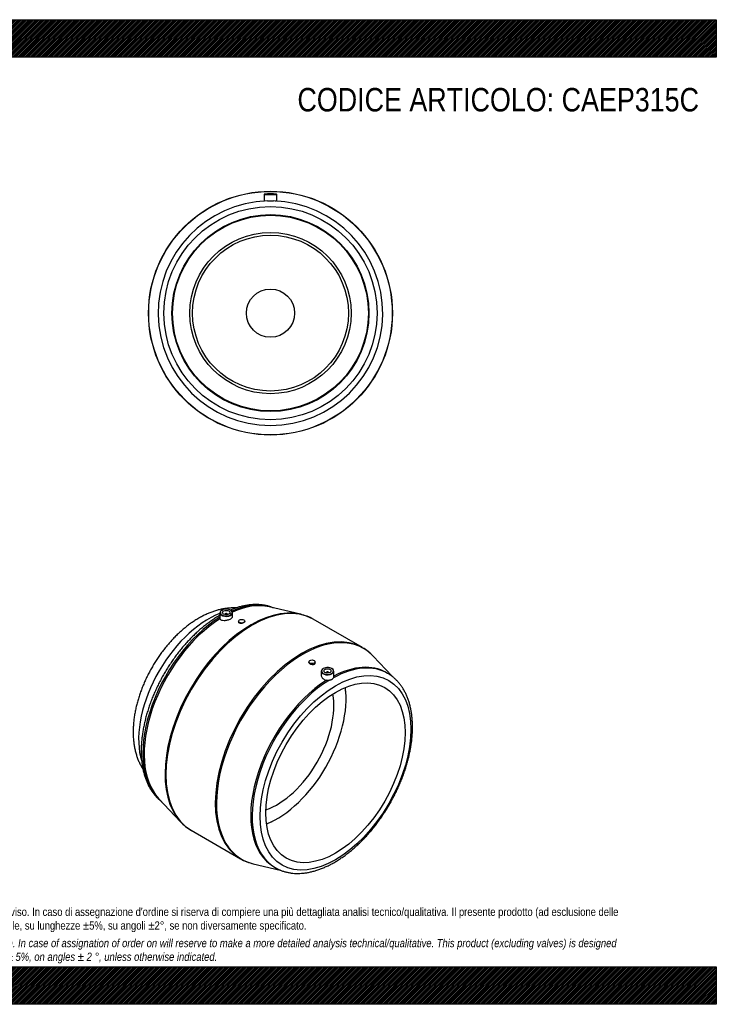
# Model space of a CAD drawing. Header units: millimetres. Extents: x 0 to 2228, y 0 to 1575.
import ezdxf

# ---------------------------------------------------------------- set-up
doc = ezdxf.new("R2010")
doc.units = ezdxf.units.MM
doc.header["$LTSCALE"] = 7.5
for name, color, linetype in [('CAP315C', 7, 'Continuous'), ('Default', 7, 'Continuous'), ('MP315C', 7, 'Continuous')]:
    doc.layers.add(name, color=color, linetype=linetype)
pattern_1 = [(45, (0, 0), (-1.414213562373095, 1.414213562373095), [])]

# ---------------------------------------------------------------- blocks, each defined once
blk = doc.blocks.new('SE1')
at = {"layer": 'CAP315C', "color": 7, "linetype": 'Continuous'}
for p, q in [((1635.552148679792, 488.3045881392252), (1635.55214869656, 489.121084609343)), ((1524.182849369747, 296.2237827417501), (1524.889956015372, 296.6320310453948))]:
    blk.add_line(p, q, dxfattribs=at)
for centre, major_axis, ratio, start_param, end_param in [((1415.288386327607, 487.6922203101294), (78.74999478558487, 136.3990041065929), 0.5773503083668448, 0.6175497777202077, 2.652146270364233), ((1524.88993611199, 424.4137416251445), (-78.24999481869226, -135.5329786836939), 0.5773503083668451, 0.6351706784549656, 2.506421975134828), ((1524.182829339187, 424.821989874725), (78.74999478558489, 136.3990041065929), 0.577350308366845, -0.7853982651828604, -0.642697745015), ((1524.88993611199, 424.4137416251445), (64.44999573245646, 111.6306770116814), 0.5773503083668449, 3.732716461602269, 5.692061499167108), ((1524.182829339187, 424.821989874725), (78.74999478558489, 136.3990041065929), 0.577350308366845, 3.78429039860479, 3.926990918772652)]:
    blk.add_ellipse(centre, major_axis=major_axis, ratio=ratio, start_param=start_param, end_param=end_param, dxfattribs=at)
for points, knots in [([(1459.684694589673, 633.9853848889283), (1459.355874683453, 634.0012634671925), (1457.168725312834, 634.0938860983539), (1453.08097632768, 634.107099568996), (1447.382186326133, 633.7576499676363), (1441.594732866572, 633.036852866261), (1435.730258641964, 631.9415671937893), (1429.802678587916, 630.4700641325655), (1423.828297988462, 628.622740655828), (1417.825497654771, 626.402685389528), (1411.814071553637, 623.8159445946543), (1405.814350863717, 620.8714350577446), (1399.846303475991, 617.5805266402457), (1393.928985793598, 613.9565599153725), (1388.080284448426, 610.0143192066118), (1382.316560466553, 605.7696269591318), (1376.650792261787, 601.236829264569), (1371.099375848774, 596.4353604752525), (1365.657634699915, 591.3633711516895), (1360.394793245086, 586.0972390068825), (1356.044027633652, 581.4317346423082), (1353.742051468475, 578.8231932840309), (1352.885394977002, 577.8495272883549)], [0.24534351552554, 0.24534351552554, 0.24534351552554, 0.24534351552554, 0.2519988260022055, 0.2895808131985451, 0.327673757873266, 0.3663083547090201, 0.4054915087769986, 0.4452046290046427, 0.4854044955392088, 0.5260271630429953, 0.5669945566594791, 0.6082225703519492, 0.6496290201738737, 0.6911399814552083, 0.7326908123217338, 0.7742235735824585, 0.8157077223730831, 0.857123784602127, 0.8984612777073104, 0.9397166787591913, 0.9808916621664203, 1, 1, 1, 1]), ([(1352.885394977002, 577.8495272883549), (1351.901861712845, 576.7126308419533), (1349.519254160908, 573.9494570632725), (1345.321867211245, 568.7916030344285), (1340.679984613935, 562.6982020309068), (1336.176479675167, 556.3819439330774), (1331.871335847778, 549.9219278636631), (1327.759384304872, 543.3150661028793), (1323.852737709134, 536.5803455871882), (1320.158840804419, 529.7311347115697), (1316.68622524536, 522.7824403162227), (1313.442911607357, 515.7488616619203), (1310.436746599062, 508.6448571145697), (1307.67542113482, 501.4847976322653), (1305.166529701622, 494.2830137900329), (1302.917590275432, 487.0537908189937), (1300.936080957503, 479.8113972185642), (1299.229477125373, 472.5701385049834), (1297.805286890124, 465.3444499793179), (1296.671074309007, 458.1490371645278), (1295.834455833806, 450.9990727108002), (1295.303048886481, 443.9104531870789), (1295.084345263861, 436.9001085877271), (1295.185468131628, 429.9870389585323), (1295.612633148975, 423.1924077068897), (1296.370517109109, 416.5393758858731), (1297.461725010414, 410.0522847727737), (1298.886245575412, 403.7563196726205), (1300.640970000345, 397.6768803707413), (1302.719506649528, 391.8384507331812), (1305.112367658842, 386.2634352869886), (1307.79436930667, 380.996987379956), (1309.782101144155, 377.6663618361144), (1310.813665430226, 376.0651335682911)], [0, 0, 0, 0, 0.01473525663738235, 0.04209364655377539, 0.06941334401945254, 0.09670260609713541, 0.1239694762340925, 0.1512223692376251, 0.1784699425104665, 0.2057210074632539, 0.2329817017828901, 0.260260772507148, 0.2875671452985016, 0.3149096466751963, 0.3422968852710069, 0.3697370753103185, 0.3972377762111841, 0.4248055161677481, 0.4524452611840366, 0.4801596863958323, 0.50794820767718, 0.5358057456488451, 0.5637212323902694, 0.591675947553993, 0.6196333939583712, 0.6475484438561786, 0.6753688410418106, 0.7030341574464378, 0.7304800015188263, 0.7576440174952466, 0.7844726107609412, 0.810926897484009, 0.83660114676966, 0.83660114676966, 0.83660114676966, 0.83660114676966])]:
    blk.add_open_spline(points, degree=3, knots=knots, dxfattribs=at)
at = {"layer": 'MP315C', "color": 7, "linetype": 'Continuous'}
for p, q in [((1562.850843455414, 623.9598602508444), (1512.59565134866, 635.6698702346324)), ((1433.918386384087, 626.370963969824), (1433.732513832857, 617.6770251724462)), ((1441.926199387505, 624.0879777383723), (1441.926199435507, 623.4347805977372)), ((1445.926199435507, 623.4347808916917), (1445.926199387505, 624.0879780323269)), ((1454.064421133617, 620.2712980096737), (1453.934012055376, 626.3709654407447)), ((1661.844497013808, 570.5095960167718), (1582.935362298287, 616.0678021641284)), ((1463.674936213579, 612.8203261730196), (1463.674936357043, 610.8681340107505)), ((1473.674936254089, 612.2690935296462), (1473.674936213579, 612.8203269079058)), ((1709.070469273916, 524.6490095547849), (1678.721480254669, 557.0619228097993)), ((1576.104913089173, 547.9088544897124), (1576.104913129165, 547.3646642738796)), ((1586.104913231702, 545.969379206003), (1586.104913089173, 547.9088552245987)), ((1595.845837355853, 532.8821148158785), (1595.716218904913, 526.819385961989)), ((1603.853650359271, 530.5991285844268), (1603.853650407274, 529.9459314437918)), ((1607.853650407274, 529.9459317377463), (1607.853650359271, 530.5991288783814)), ((1616.047464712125, 524.1821972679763), (1615.861463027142, 532.8821162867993)), ((1701.967616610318, 529.4466462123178), (1699.84629629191, 530.6713909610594)), ((1335.789626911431, 329.4328257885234), (1371.058391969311, 291.7655604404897)), ((1387.935375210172, 278.3178872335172), (1466.844509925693, 232.7596810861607)), ((1486.929028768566, 224.8676229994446), (1530.168287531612, 214.7924022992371)), ((1520.346308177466, 219.7682641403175), (1522.467628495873, 218.5435193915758))]:
    blk.add_line(p, q, dxfattribs=at)
for centre, radius, start, end in [((1437.529821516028, 617.6035039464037), 3.796752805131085, 178.9774226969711, 194.5594754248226), ((1547.187685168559, 554.720931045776), 70.96707374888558, 59.6389337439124, 77.1424126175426), ((1627.043553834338, 509.5577648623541), 70.15598006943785, 42.02143280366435, 60.22473885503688), ((1612.763917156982, 524.1075227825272), 3.282213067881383, 329.825063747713, 1.358990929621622), ((1605.445472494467, 535.8524039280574), 17.63055586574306, 266.1697047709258, 281.0804898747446), ((1423.712464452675, 340.5714013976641), 71.7749928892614, 222.2083467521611, 240.597243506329), ((1502.755181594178, 294.9277188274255), 71.79184183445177, 239.6715092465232, 257.9215454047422)]:
    blk.add_arc(centre, radius, start, end, dxfattribs=at)
for centre, major_axis, ratio, start_param, end_param in [((1485.435368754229, 447.1928446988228), (97.49999354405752, 168.8749574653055), 0.5773503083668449, 0, 3.141592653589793), ((1483.758590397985, 448.1609330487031), (-97.35738041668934, -168.6279442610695), 0.5773503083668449, 3.315062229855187, 6.103600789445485), ((1443.926199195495, 626.7007669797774), (9.508651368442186, 6.987777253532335e-07), 0.5773502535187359, 2.356194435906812, 3.623061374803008), ((1443.926199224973, 626.2996435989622), (-10.00857521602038, -7.355164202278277e-07), 0.5773502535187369, 0, 3.96917090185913), ((1443.926199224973, 626.2996435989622), (-10.00857521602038, -7.355164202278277e-07), 0.5773502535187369, 5.499300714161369, 6.283185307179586), ((1443.926199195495, 626.7007669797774), (9.508651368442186, 6.987777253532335e-07), 0.5773502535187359, 0.4803756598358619, 2.356194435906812), ((1437.562249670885, 474.8324004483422), (-89.7499940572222, -155.451563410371), 0.5773503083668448, 3.224703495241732, 3.807479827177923), ((1439.683569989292, 473.6076556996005), (-89.74999405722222, -155.4515634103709), 0.5773503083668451, 3.315062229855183, 3.815897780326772), ((1437.562249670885, 474.8324004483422), (-89.7499940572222, -155.451563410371), 0.5773503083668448, 3.956922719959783, 6.20007446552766), ((1439.683569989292, 473.6076556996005), (-89.74999405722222, -155.4515634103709), 0.5773503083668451, 3.972928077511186, 6.109715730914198), ((1443.926199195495, 626.7007669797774), (9.508651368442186, 6.987777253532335e-07), 0.5773502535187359, 3.623061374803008, 5.870454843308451), ((1443.926199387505, 624.0879778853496), (-2.000000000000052, -1.469772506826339e-07), 0.577350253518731, 2.45177571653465, 6.283185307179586), ((1443.926199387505, 624.0879778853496), (-2.000000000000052, -1.469772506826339e-07), 0.577350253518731, 0, 0.6898169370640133), ((1443.926199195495, 626.7007669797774), (9.508651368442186, 6.987777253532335e-07), 0.5773502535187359, 2.33168269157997e-14, 0.4803756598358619), ((1443.926199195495, 626.7007669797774), (9.508651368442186, 6.987777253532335e-07), 0.5773502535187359, 5.870454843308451, 6.283185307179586), ((1483.758590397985, 448.1609330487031), (-97.35738041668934, -168.6279442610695), 0.5773503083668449, 3.313950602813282, 3.315062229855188), ((1564.34450346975, 401.6346385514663), (-97.49999354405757, -168.8749574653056), 0.5773503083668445, 3.141094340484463, 6.279996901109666), ((1566.021281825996, 400.6665502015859), (97.35738041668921, 168.6279442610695), 0.5773503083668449, 0, 3.31506222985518), ((1566.021281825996, 400.6665502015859), (97.35738041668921, 168.6279442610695), 0.5773503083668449, 6.109715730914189, 6.283185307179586), ((1605.853650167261, 533.2119178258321), (9.508651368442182, 6.987777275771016e-07), 0.5773502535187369, 2.356194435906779, 3.623061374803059), ((1605.853650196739, 532.8107944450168), (-10.00857521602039, -7.355164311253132e-07), 0.5773502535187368, 0, 3.969170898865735), ((1605.853650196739, 532.8107944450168), (-10.00857521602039, -7.355164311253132e-07), 0.5773502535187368, 5.499300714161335, 6.283185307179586), ((1605.853650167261, 533.2119178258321), (9.508651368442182, 6.987777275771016e-07), 0.5773502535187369, 0.4803756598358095, 2.356194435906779), ((1605.853650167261, 533.2119178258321), (9.508651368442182, 6.987777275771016e-07), 0.5773502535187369, 2.203082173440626e-15, 0.4803756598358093), ((1612.217622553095, 373.9950828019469), (-89.74999405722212, -155.4515634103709), 0.577350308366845, 3.140481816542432, 3.900328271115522), ((1610.096302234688, 375.2198275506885), (-89.74999405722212, -155.451563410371), 0.5773503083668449, 3.141592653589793, 3.881053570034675), ((1605.853650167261, 533.2119178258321), (9.508651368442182, 6.987777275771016e-07), 0.5773502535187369, 3.62306137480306, 5.870454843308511), ((1605.853650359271, 530.5991287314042), (2.000000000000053, 1.469772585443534e-07), 0.5773502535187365, 0, 3.83140959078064), ((1605.853650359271, 530.5991287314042), (2.000000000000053, 1.469772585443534e-07), 0.5773502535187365, 5.593368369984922, 6.283185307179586), ((1605.853650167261, 533.2119178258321), (9.508651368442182, 6.987777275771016e-07), 0.5773502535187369, 5.870454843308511, 6.283185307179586), ((1610.096302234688, 375.2198275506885), (-89.74999405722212, -155.451563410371), 0.5773503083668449, 3.972928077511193, 6.283185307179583), ((1612.217622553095, 373.9950828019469), (-89.74999405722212, -155.4515634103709), 0.577350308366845, 3.953653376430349, 6.283802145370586), ((1483.758590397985, 448.1609330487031), (-97.35738041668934, -168.6279442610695), 0.5773503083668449, -0.1795845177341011, -0.1734695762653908), ((1564.34450346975, 401.6346385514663), (-97.49999354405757, -168.8749574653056), 0.5773503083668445, 6.279996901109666, 6.283185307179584)]:
    blk.add_ellipse(centre, major_axis=major_axis, ratio=ratio, start_param=start_param, end_param=end_param, dxfattribs=at)
for centre, major_axis, ratio in [((1443.926199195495, 626.7007669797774), (-6.000000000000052, -4.40931760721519e-07), 0.5773502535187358), ((1468.674936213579, 612.8203265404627), (-4.999999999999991, -3.674431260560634e-07), 0.5773502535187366), ((1618.581583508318, 370.3208485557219), (-85.24999435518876, -147.6573346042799), 0.5773503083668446), ((1581.104913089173, 547.9088548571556), (4.999999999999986, 3.674431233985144e-07), 0.5773502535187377), ((1605.853650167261, 533.211917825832), (6.000000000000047, 4.409317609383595e-07), 0.5773502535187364), ((1618.581583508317, 370.320848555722), (-78.74999478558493, -136.3990041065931), 0.5773503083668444)]:
    blk.add_ellipse(centre, major_axis=major_axis, ratio=ratio, dxfattribs=at)
for points, knots in [([(1519.708995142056, 634.0454094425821), (1519.380916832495, 634.1818001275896), (1517.472043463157, 634.9579395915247), (1513.963895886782, 636.2066684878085), (1509.006368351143, 637.56450395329), (1503.905827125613, 638.5692983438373), (1498.658932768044, 639.221598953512), (1493.278063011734, 639.5176310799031), (1487.772604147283, 639.4551666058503), (1482.154181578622, 639.0323636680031), (1476.435288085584, 638.2485161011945), (1470.629316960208, 637.1040966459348), (1464.750813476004, 635.6012478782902), (1458.812864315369, 633.7425395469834), (1454.079477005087, 631.9948547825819), (1451.323244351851, 630.8709861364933), (1450.567866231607, 630.5551414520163)], [0.09677931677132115, 0.09677931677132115, 0.09677931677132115, 0.09677931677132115, 0.1085888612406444, 0.1652405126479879, 0.2220277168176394, 0.2790236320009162, 0.3362852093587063, 0.3938499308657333, 0.4517346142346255, 0.509936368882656, 0.5684354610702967, 0.6271995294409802, 0.6861883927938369, 0.7453586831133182, 0.8046677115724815, 0.8270562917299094, 0.8270562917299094, 0.8270562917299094, 0.8270562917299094]), ([(1433.062239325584, 621.8392979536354), (1431.895047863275, 621.1569762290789), (1429.030939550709, 619.4751227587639), (1423.850614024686, 616.1897790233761), (1417.932906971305, 612.1138910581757), (1412.012566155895, 607.7100923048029), (1406.166151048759, 603.0311948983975), (1400.388093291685, 598.0766206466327), (1394.694603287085, 592.8606531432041), (1389.095807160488, 587.3941108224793), (1383.603214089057, 581.6892444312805), (1378.227714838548, 575.7584154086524), (1372.980107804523, 569.6144368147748), (1367.870942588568, 563.2704658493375), (1362.910542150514, 556.740012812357), (1358.108974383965, 550.0369152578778), (1353.476035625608, 543.1753180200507), (1349.021230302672, 536.1696485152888), (1344.753751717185, 529.0345905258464), (1340.68247614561, 521.7850789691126), (1336.815945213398, 514.436278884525), (1333.162329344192, 507.0035252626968), (1329.729402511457, 499.5022658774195), (1326.524530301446, 491.9480202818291), (1323.554675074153, 484.356378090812), (1320.826387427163, 476.742967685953), (1318.345799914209, 469.1234260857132), (1316.118623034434, 461.5133706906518), (1314.150143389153, 453.9283737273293), (1312.445223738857, 446.3839403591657), (1311.008304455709, 438.8954915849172), (1309.843405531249, 431.4783531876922), (1308.954127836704, 424.1477520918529), (1308.343651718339, 416.9188214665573), (1308.014730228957, 409.8066156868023), (1307.969673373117, 402.8261356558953), (1308.210318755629, 395.9923638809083), (1308.737964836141, 389.3205390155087), (1309.553261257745, 382.8260175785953), (1310.656087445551, 376.5242880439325), (1312.045463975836, 370.4307610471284), (1313.71938356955, 364.5608788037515), (1315.674643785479, 358.930005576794), (1317.906707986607, 353.5532231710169), (1320.409593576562, 348.4450793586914), (1323.175954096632, 343.619165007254), (1326.196901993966, 339.0881075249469), (1329.463360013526, 334.8620333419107), (1332.962325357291, 330.9529977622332), (1336.692399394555, 327.3579066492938), (1339.370455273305, 325.1447013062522), (1340.795947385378, 324.0530269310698), (1340.860734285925, 324.0035852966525)], [0, 0, 0, 0, 0.01061413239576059, 0.03066716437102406, 0.05071244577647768, 0.07074949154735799, 0.09077659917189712, 0.1107928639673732, 0.1307979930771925, 0.1507921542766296, 0.1707758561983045, 0.1907498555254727, 0.2107150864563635, 0.2306726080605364, 0.2506235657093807, 0.2705691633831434, 0.2905106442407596, 0.3104492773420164, 0.3303863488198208, 0.3503231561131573, 0.3702608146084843, 0.3902003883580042, 0.4101431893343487, 0.4300905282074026, 0.4500437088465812, 0.4700040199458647, 0.4899727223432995, 0.5099510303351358, 0.5299400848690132, 0.5499409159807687, 0.5699543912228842, 0.5899811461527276, 0.6100214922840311, 0.6300752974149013, 0.6501418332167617, 0.6702195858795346, 0.6903060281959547, 0.7103973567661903, 0.730486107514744, 0.7505643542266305, 0.7706221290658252, 0.7906473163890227, 0.810625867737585, 0.8305423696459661, 0.8503810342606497, 0.8701271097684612, 0.8897685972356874, 0.9092980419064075, 0.9287140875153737, 0.9480224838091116, 0.9672363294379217, 0.9681494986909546, 0.9681494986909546, 0.9681494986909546, 0.9681494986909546]), ([(1433.854993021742, 616.649057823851), (1434.004617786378, 616.242769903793), (1434.277565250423, 615.876401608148), (1435.057833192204, 615.2238776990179), (1435.565506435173, 614.942141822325), (1437.356090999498, 614.2707140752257), (1438.943608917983, 614.0466633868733), (1442.446388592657, 614.1025871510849), (1444.360527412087, 614.3788174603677), (1448.007970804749, 615.337815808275), (1449.743801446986, 616.0264459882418), (1452.417381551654, 617.5688765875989), (1453.374094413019, 618.4306662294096), (1453.984623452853, 619.6076312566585), (1454.071141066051, 619.9536892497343), (1454.063127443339, 620.2845353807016)], [0, 0, 0, 0, 0.06249999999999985, 0.06249999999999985, 0.1249999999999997, 0.1249999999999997, 0.2499999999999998, 0.2499999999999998, 0.3749999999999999, 0.3749999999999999, 0.5000000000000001, 0.5000000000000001, 0.6250000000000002, 0.6250000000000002, 0.6790390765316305, 0.6790390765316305, 0.6790390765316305, 0.6790390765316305]), ([(1473.674827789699, 612.2815631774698), (1473.673809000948, 611.745764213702), (1473.170444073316, 611.1282146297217), (1471.367657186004, 610.0547658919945), (1470.054291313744, 609.6102124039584), (1467.430280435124, 609.1967963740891), (1466.145147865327, 609.2284967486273), (1464.289885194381, 609.7406864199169), (1463.713167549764, 610.2228335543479), (1463.676823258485, 610.809156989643)], [0.5040725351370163, 0.5040725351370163, 0.5040725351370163, 0.5040725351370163, 0.6249999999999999, 0.6249999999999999, 0.75, 0.75, 0.875, 0.875, 1, 1, 1, 1]), ([(1586.104753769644, 545.9610814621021), (1586.103126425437, 545.0742511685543), (1585.604758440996, 544.2431898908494), (1583.816424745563, 543.1452300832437), (1582.505081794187, 542.9059446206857), (1579.869224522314, 543.2178110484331), (1578.576562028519, 543.7606619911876), (1576.720130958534, 545.2970194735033), (1576.14695896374, 546.2928333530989), (1576.107193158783, 547.2579708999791)], [0.5050434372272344, 0.5050434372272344, 0.5050434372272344, 0.5050434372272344, 0.625, 0.625, 0.75, 0.75, 0.875, 0.875, 1, 1, 1, 1]), ([(1522.547602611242, 218.5429695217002), (1522.999723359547, 218.2673627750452), (1524.736200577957, 217.2129346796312), (1528.306146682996, 215.4946584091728), (1532.951832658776, 213.5876372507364), (1537.820077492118, 212.025225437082), (1542.829994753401, 210.8118408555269), (1547.992984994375, 209.9498538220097), (1553.295076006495, 209.4422998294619), (1558.728085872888, 209.2918820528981), (1564.280924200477, 209.50084251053), (1569.941821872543, 210.0705645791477), (1575.697808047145, 211.0012935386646), (1581.535096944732, 212.2919348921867), (1587.439333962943, 213.9399748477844), (1593.39591126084, 215.9415094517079), (1599.390230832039, 218.291356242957), (1605.407905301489, 220.9832113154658), (1611.43488299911, 224.0098176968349), (1617.45741949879, 227.3630715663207), (1623.462126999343, 231.0341484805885), (1629.436046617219, 235.013648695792), (1635.366689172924, 239.2917421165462), (1641.24194427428, 243.858208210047), (1647.049944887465, 248.7023973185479), (1652.779041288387, 253.813244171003), (1658.417784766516, 259.1792767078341), (1663.954920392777, 264.7886233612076), (1669.379387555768, 270.6290208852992), (1674.680326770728, 276.6878240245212), (1679.847091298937, 282.9520177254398), (1684.869262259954, 289.4082321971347), (1689.736666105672, 296.0427608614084), (1694.439393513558, 302.8415810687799), (1698.967818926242, 309.7903773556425), (1703.312620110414, 316.874566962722), (1707.464796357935, 324.0793257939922), (1711.415659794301, 331.3895672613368), (1715.156886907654, 338.7900214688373), (1718.6805354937, 346.2652698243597), (1721.979078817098, 353.7998303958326), (1725.04538926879, 361.3781382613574), (1727.872747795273, 368.9845770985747), (1730.45485110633, 376.6035098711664), (1732.785816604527, 384.2193079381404), (1734.860185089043, 391.8163778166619), (1736.672921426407, 399.3791846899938), (1738.219413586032, 406.8922716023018), (1739.495470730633, 414.3402731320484), (1740.497321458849, 421.7079222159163), (1741.221613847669, 428.9800487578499), (1741.665419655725, 436.1415687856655), (1741.826245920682, 443.1774633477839), (1741.702058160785, 450.0727472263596), (1741.291328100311, 456.8123014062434), (1740.593129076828, 463.3808182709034), (1739.6072515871, 469.7628643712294), (1738.334310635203, 475.9429856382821), (1736.77587503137, 481.9057451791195), (1734.934640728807, 487.6357289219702), (1732.814589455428, 493.1177067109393), (1730.42109886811, 498.3368916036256), (1727.761007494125, 503.2792025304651), (1724.842451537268, 507.9317979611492), (1721.675012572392, 512.2826989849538), (1718.268129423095, 516.3236032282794), (1714.635425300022, 520.0404188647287), (1710.776836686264, 523.44855738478), (1706.742958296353, 526.4616509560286), (1703.72265474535, 528.4869610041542), (1702.202889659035, 529.2997025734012), (1702.069529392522, 529.3709412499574)], [0, 0, 0, 0, 0.004092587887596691, 0.0183723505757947, 0.03265321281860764, 0.04695589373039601, 0.06130070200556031, 0.07570455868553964, 0.09017990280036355, 0.1047340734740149, 0.1193692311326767, 0.134082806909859, 0.1488683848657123, 0.163716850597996, 0.1786176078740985, 0.1935596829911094, 0.2085325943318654, 0.2235269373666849, 0.2385346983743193, 0.2535493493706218, 0.2685651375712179, 0.2835778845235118, 0.2985851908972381, 0.3135854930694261, 0.328577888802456, 0.3435619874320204, 0.3585377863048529, 0.3735055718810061, 0.3884658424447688, 0.4034192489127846, 0.4183665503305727, 0.4333085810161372, 0.4482462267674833, 0.4631804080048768, 0.4781120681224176, 0.493042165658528, 0.5079716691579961, 0.5229015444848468, 0.5378324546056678, 0.5527653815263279, 0.5677013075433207, 0.5826412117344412, 0.5975860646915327, 0.6125368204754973, 0.6274944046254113, 0.6424596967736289, 0.6574335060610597, 0.672416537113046, 0.6874093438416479, 0.7024122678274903, 0.7174253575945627, 0.7324482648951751, 0.7474801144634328, 0.7625193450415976, 0.7775635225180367, 0.7926082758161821, 0.8076477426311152, 0.8226751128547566, 0.8376819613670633, 0.8526583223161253, 0.8675929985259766, 0.8824741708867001, 0.8972903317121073, 0.9120314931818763, 0.9266905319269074, 0.9412644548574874, 0.9557553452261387, 0.9701707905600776, 0.9845236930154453, 0.9988314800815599, 1, 1, 1, 1]), ([(1595.717263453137, 526.8243342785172), (1595.700948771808, 525.9833650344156), (1595.874915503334, 525.1190592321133), (1596.809940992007, 522.9026185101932), (1597.879748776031, 521.5924830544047), (1599.974489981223, 520.0206883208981), (1600.76187937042, 519.5544243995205), (1602.448610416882, 518.7825767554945), (1603.335565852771, 518.4794739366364), (1604.267725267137, 518.2612296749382)], [0.6734658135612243, 0.6734658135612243, 0.6734658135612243, 0.6734658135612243, 0.7499999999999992, 0.7499999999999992, 0.8749999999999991, 0.8749999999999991, 0.9374999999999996, 0.9374999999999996, 1, 1, 1, 1]), ([(1608.833850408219, 518.5505139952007), (1609.634844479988, 518.7082187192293), (1610.38973805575, 518.8961964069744), (1611.455018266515, 519.2543718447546), (1611.800919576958, 519.3873535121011), (1612.458030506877, 519.6779721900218), (1612.768085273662, 519.8348136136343), (1613.352215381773, 520.1719283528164), (1613.626289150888, 520.3522013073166), (1614.137878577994, 520.7355404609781), (1614.376336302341, 520.9397990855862), (1615.018623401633, 521.568049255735), (1615.356132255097, 522.0114176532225), (1615.601373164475, 522.4577452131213)], [0, 0, 0, 0, 0.2500000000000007, 0.2500000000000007, 0.3750000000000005, 0.3750000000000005, 0.5000000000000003, 0.5000000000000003, 0.6250000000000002, 0.6250000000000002, 0.7500000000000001, 0.7500000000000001, 1, 1, 1, 1])]:
    blk.add_open_spline(points, degree=3, knots=knots, dxfattribs=at)
blk.add_open_spline([(1433.830753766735, 622.2792073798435), (1433.586025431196, 622.1395108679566), (1433.332587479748, 621.9943360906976), (1433.062239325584, 621.8392979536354)], degree=3, dxfattribs=at)
blk = doc.blocks.new('SE2')
at = {"layer": 'CAP315C', "color": 7, "linetype": 'Continuous'}
for radius in [156.5, 128.9, 124.6483995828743, 38.5910434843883]:
    blk.add_circle((1514.707598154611, 1105.620804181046), radius, dxfattribs=at)
at = {"layer": 'MP315C', "color": 7, "linetype": 'Continuous'}
for p, q in [((1504.699022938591, 1295.629530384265), (1504.536302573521, 1286.307286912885)), ((1504.699022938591, 1295.629530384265), (1524.716173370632, 1295.629530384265)), ((1524.216249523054, 1296.120804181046), (1505.198946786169, 1296.120804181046)), ((1519.707598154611, 1296.620804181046), (1509.707598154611, 1296.620804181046)), ((1509.707598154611, 1296.620804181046), (1509.707598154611, 1296.120804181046)), ((1519.707598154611, 1296.120804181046), (1519.707598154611, 1296.620804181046)), ((1524.878900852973, 1286.30687916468), (1524.716173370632, 1295.629530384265))]:
    blk.add_line(p, q, dxfattribs=at)
for radius in [195, 194.7147737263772, 170.4999999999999, 157.5]:
    blk.add_circle((1514.707598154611, 1105.620804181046), radius, dxfattribs=at)
for centre, radius, start, end in [((1505.198946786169, 1295.620804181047), 0.5000000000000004, 90, 179.0000000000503), ((1524.216249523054, 1295.620804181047), 0.5, 0.9999999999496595, 90), ((1514.707598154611, 1105.620804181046), 179.4999999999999, 91.52765173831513, 88.47234826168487), ((1514.707598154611, 1686.954738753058), 401.9262217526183, 269.3178163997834, 270.6821836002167)]:
    blk.add_arc(centre, radius, start, end, dxfattribs=at)
for points, knots in [([(1504.536946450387, 1286.302116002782), (1504.535028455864, 1286.232615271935), (1504.545063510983, 1286.16382616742), (1504.639087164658, 1285.87623036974), (1504.837333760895, 1285.663697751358), (1505.477364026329, 1285.271049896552), (1505.911437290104, 1285.092925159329), (1506.464760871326, 1284.931444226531)], [0.8557259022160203, 0.8557259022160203, 0.8557259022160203, 0.8557259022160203, 0.8749999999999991, 0.8749999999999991, 0.9374999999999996, 0.9374999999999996, 1, 1, 1, 1]), ([(1522.950435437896, 1284.931444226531), (1523.503696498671, 1285.092906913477), (1523.937409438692, 1285.270915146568), (1524.576951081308, 1285.66301418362), (1524.775920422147, 1285.875908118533), (1524.870093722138, 1286.163628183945), (1524.880155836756, 1286.232426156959), (1524.878265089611, 1286.301927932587)], [0, 0, 0, 0, 0.06249999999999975, 0.06249999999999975, 0.1249999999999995, 0.1249999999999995, 0.1442698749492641, 0.1442698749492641, 0.1442698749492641, 0.1442698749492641])]:
    blk.add_open_spline(points, degree=3, knots=knots, dxfattribs=at)

msp = doc.modelspace()

# ---------------------------------------------------------------- hatches: boundary and pattern name
at = {"layer": 'Default', "linetype": 'Continuous'}
h = msp.add_hatch(dxfattribs=at)
h.set_pattern_fill('LINE', scale=0.6299212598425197, angle=45, style=0)
h.set_pattern_definition(pattern_1)
h.paths.add_polyline_path([(2227.5, 1515.00002469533), (2227.5, 1575.00002469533), (1.912736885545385e-05, 1575.00002469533), (1.912736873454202e-05, 1515.000024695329)])
for points in [[(2227.5, 1515.00002469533), (2227.5, 1575.00002469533), (1.912736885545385e-05, 1575.00002469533), (1.912736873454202e-05, 1515.000024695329)], [(2227.499969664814, -2.148929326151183e-05), (2227.499969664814, 59.99999999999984), (-3.033518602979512e-05, 59.99999999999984), (-3.033518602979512e-05, -2.148929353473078e-05)]]:
    msp.add_hatch(color=7, dxfattribs=at).paths.add_polyline_path(points)
h = msp.add_hatch(dxfattribs=at)
h.set_pattern_fill('LINE', scale=0.6299212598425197, angle=45, style=0)
h.set_pattern_definition(pattern_1)
h.paths.add_polyline_path([(2227.499969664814, -2.148929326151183e-05), (2227.499969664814, 59.99999999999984), (-3.033518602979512e-05, 59.99999999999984), (-3.033518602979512e-05, -2.148929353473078e-05)])

# ---------------------------------------------------------------- linework, layer by layer
at = {"layer": 'Default', "color": 7, "linetype": 'Continuous'}
for p, q in [((1.912736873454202e-05, 1575.00002469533), (2227.5, 1575.00002469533)), ((2227.5, 1575.00002469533), (2227.5, 1515.00002469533)), ((2227.5, 1515.00002469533), (1.912736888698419e-05, 1515.000024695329)), ((-3.033518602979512e-05, 59.99999999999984), (2227.499969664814, 59.99999999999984)), ((2227.499969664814, 59.99999999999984), (2227.499969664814, -2.148929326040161e-05)), ((2227.499969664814, -2.148929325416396e-05), (-3.033518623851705e-05, -2.148929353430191e-05))]:
    msp.add_line(p, q, dxfattribs=at)

# ---------------------------------------------------------------- block references
at = {"layer": 'Default'}
for name in ['SE2', 'SE1']:
    msp.add_blockref(name, (0, 0), dxfattribs=at)

# ---------------------------------------------------------------- texts
at = {"layer": 'Default', "attachment_point": 1}
for s, insert, char_height, width in [('{\\fArial Narrow|b0||i0||c0|p34;\\C7;\\H37.5;\\W1.;CODICE ARTICOLO: CAEP315C}', (1557.815018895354, 1465.783024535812), 37.5, 643.0142802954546), ("{\\fArial Narrow|b0||i0||c0|p34;\\C7;\\H13.125;\\W1.;PLASTITALIA si riserva il diritto di revisionare la presente specifica, mantenendo la conformità alle prescrizioni del prodotto, senza alcun preavviso. In caso di assegnazione d'ordine si riserva di compiere una più dettagliata analisi tecnico/qualitativa. Il presente prodotto (ad esclusione delle \\P}{\\fArial Narrow|b0||i0||c0|p34;\\C7;\\H13.125;\\W1.;valvole) è progettato per applicazioni non previste dalla direttiva 2014/68/EU. Tolleranza su diametri e spessori come da normative se applicabile, su lunghezze ±5%, su angoli ±2°, se non diversamente specificato.\\P}{\\fArial Narrow|b0||i0||c0|p34;\\C7;\\H3.75;\\W1.;   \\P}{\\fArial Narrow|b0||i1||c0|p34;\\C7;\\H13.125;\\W1.;PLASTITALIA on reserves the right to revise this specification, maintaining the conformity to the requirements of the product, without any notice. In case of assignation of order on will reserve to make a more detailed analysis technical/qualitative. This product (excluding valves) is designed \\P}{\\fArial Narrow|b0||i1||c0|p34;\\C7;\\H13.125;\\W1.;for applications not covered by Directive 2014/68 / EU. The tolerance on diameters and thicknesses as the standards if applicable, on lengths ± 5%, on angles ± 2 °, unless otherwise indicated.\\P}", (149.9999696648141, 154.5177391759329), 13.125, 1927.5)]:
    msp.add_mtext(s, dxfattribs=dict(at, insert=insert, char_height=char_height, width=width))

doc.saveas('drawing.dxf')
